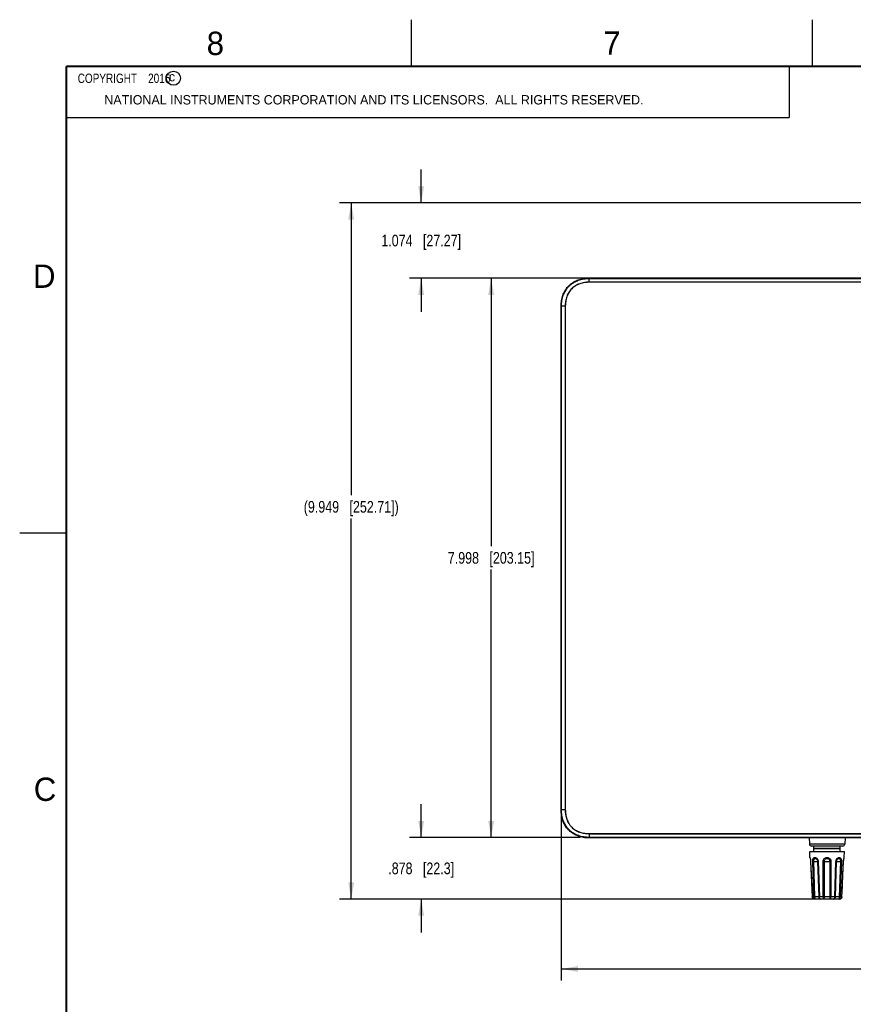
# Model space of a CAD drawing. Header units: inches. Extents: x 0 to 34, y 0 to 22.
# Tile 48 of 136: x 0 to 8.9, y 11.4 to 22. Entities that reach past the tile are written whole.
import ezdxf

# ---------------------------------------------------------------- set-up
doc = ezdxf.new("R2010")
doc.units = ezdxf.units.IN
doc.header["$LTSCALE"] = 1.87
doc.header["$MEASUREMENT"] = 0
doc.layers.get('0').update_dxf_attribs({"linetype": 'CONTINUOUS'})
for name, color, linetype in [('02___PRT_ALL_AXES', 7, 'CONTINUOUS'), ('DETAIL', 7, 'CONTINUOUS'), ('DIMENSIONS', 7, 'CONTINUOUS')]:
    doc.layers.add(name, color=color, linetype=linetype)
doc.styles.get("Standard").update_dxf_attribs({"font": 'txt', "width": 0.8})
doc.styles.add('TEXTSTYLE_2', font='txt')
doc.dimstyles.new('DIMSTYLE_1', dxfattribs={"dimtxt": 0.125, "dimasz": 0.18, "dimexe": 0.125, "dimexo": 0.0625, "dimgap": 0.0625, "dimtad": 0, "dimtih": 1, "dimtoh": 1, "dimdec": 3, "dimlfac": 1.333333, "dimzin": 4, "dimdsep": 46, "dimtxsty": 'STANDARD', "dimblk": '_FILLED', "dimblk1": '_FILLED', "dimblk2": '_FILLED', "dimcen": 0.09, "dimadec": 0, "dimazin": 0, "dimtp": 0.001, "dimtm": 0.001, "dimtfac": 1, "dimtdec": 3, "dimtofl": 0, "dimtmove": 0, "dimatfit": 3, "dimldrblk": '_FILLED', "dimfxl": 1, "dimtolj": 1, "dimtzin": 4, "dimarcsym": 0})

# ---------------------------------------------------------------- blocks, each defined once
blk = doc.blocks.new('_FILLED')
at = {"color": 0, "linetype": 'BYBLOCK'}
blk.add_solid([(0, 0), (-1, 0.174), (-1, -0.174)], dxfattribs=at)
blk = doc.blocks.new('*D0')
at = {"layer": 'DIMENSIONS', "color": 2, "linetype": 'CONTINUOUS'}
for p, q in [((6.042, 19.229), (4.929, 19.229)), ((5.054, 19.229), (5.054, 16.355)), ((5.054, 13.231), (5.054, 16.105)), ((6.008, 13.231), (4.929, 13.231))]:
    blk.add_line(p, q, dxfattribs=at)
at = {"layer": 'DIMENSIONS', "color": 2, "linetype": 'CONTINUOUS', "xscale": 0.18, "yscale": 0.18, "zscale": 0.18}
for p, rotation in [((5.054, 19.229), 90), ((5.054, 13.231), 270)]:
    blk.add_blockref('_FILLED', p, dxfattribs=dict(at, rotation=rotation))
at = {"layer": 'DIMENSIONS', "color": 2, "linetype": 'CONTINUOUS', "insert": (5.054, 16.293), "char_height": 0.125, "width": 1.425, "attachment_point": 2, "line_spacing_factor": 0.9}
blk.add_mtext('7.998{\\Ftxt.shx;\\W1.000000;\\H0.125000; }[203.15]', dxfattribs=at)
blk = doc.blocks.new('*D1')
at = {"layer": 'DIMENSIONS', "color": 2, "linetype": 'CONTINUOUS'}
for p, q in [((4.304, 13.231), (4.304, 13.591)), ((6.008, 13.231), (4.179, 13.231)), ((8.553, 12.573), (4.179, 12.573)), ((4.304, 12.573), (4.304, 12.213))]:
    blk.add_line(p, q, dxfattribs=at)
at = {"layer": 'DIMENSIONS', "color": 2, "linetype": 'CONTINUOUS', "xscale": 0.18, "yscale": 0.18, "zscale": 0.18}
for p, rotation in [((4.304, 13.231), 270), ((4.304, 12.573), 90)]:
    blk.add_blockref('_FILLED', p, dxfattribs=dict(at, rotation=rotation))
at = {"layer": 'DIMENSIONS', "color": 2, "linetype": 'CONTINUOUS', "insert": (4.304, 12.964), "char_height": 0.125, "width": 1.125, "attachment_point": 2, "line_spacing_factor": 0.9}
blk.add_mtext('.878{\\Ftxt.shx;\\W1.000000;\\H0.125000; }[22.3]', dxfattribs=at)
blk = doc.blocks.new('*D2')
at = {"layer": 'DIMENSIONS', "color": 2, "linetype": 'CONTINUOUS'}
for p, q in [((5.804, 13.467), (5.804, 11.698)), ((14.804, 13.467), (14.804, 11.698)), ((5.804, 11.823), (9.529, 11.823)), ((14.804, 11.823), (11.079, 11.823))]:
    blk.add_line(p, q, dxfattribs=at)
at = {"layer": 'DIMENSIONS', "color": 2, "linetype": 'CONTINUOUS', "xscale": 0.18, "yscale": 0.18, "zscale": 0.18, "rotation": 180}
blk.add_blockref('_FILLED', (5.804, 11.823), dxfattribs=at)
at = {"layer": 'DIMENSIONS', "color": 2, "linetype": 'CONTINUOUS', "xscale": 0.18, "yscale": 0.18, "zscale": 0.18}
blk.add_blockref('_FILLED', (14.804, 11.823), dxfattribs=at)
at = {"layer": 'DIMENSIONS', "color": 2, "linetype": 'CONTINUOUS', "insert": (10.304, 11.885), "char_height": 0.125, "width": 1.425, "attachment_point": 2, "line_spacing_factor": 0.9}
blk.add_mtext('12.000{\\Ftxt.shx;\\W1.000000;\\H0.125000; }[304.8]', dxfattribs=at)
blk = doc.blocks.new('*D5')
at = {"layer": 'DIMENSIONS', "color": 2, "linetype": 'CONTINUOUS'}
for p, q in [((4.304, 20.035), (4.304, 20.395)), ((14.067, 20.035), (4.179, 20.035)), ((11.382, 19.229), (4.179, 19.229)), ((4.304, 19.229), (4.304, 18.869))]:
    blk.add_line(p, q, dxfattribs=at)
at = {"layer": 'DIMENSIONS', "color": 2, "linetype": 'CONTINUOUS', "xscale": 0.18, "yscale": 0.18, "zscale": 0.18}
for p, rotation in [((4.304, 20.035), 270), ((4.304, 19.229), 90)]:
    blk.add_blockref('_FILLED', p, dxfattribs=dict(at, rotation=rotation))
at = {"layer": 'DIMENSIONS', "color": 2, "linetype": 'CONTINUOUS', "insert": (4.304, 19.695), "char_height": 0.125, "width": 1.325, "attachment_point": 2, "line_spacing_factor": 0.9}
blk.add_mtext('1.074{\\Ftxt.shx;\\W1.000000;\\H0.125000; }[27.27]', dxfattribs=at)
blk = doc.blocks.new('*D6')
at = {"layer": 'DIMENSIONS', "color": 2, "linetype": 'CONTINUOUS'}
for p, q in [((14.067, 20.035), (3.429, 20.035)), ((3.554, 20.035), (3.554, 16.903)), ((3.554, 12.573), (3.554, 16.653)), ((8.553, 12.573), (3.429, 12.573))]:
    blk.add_line(p, q, dxfattribs=at)
at = {"layer": 'DIMENSIONS', "color": 2, "linetype": 'CONTINUOUS', "xscale": 0.18, "yscale": 0.18, "zscale": 0.18}
for p, rotation in [((3.554, 20.035), 90), ((3.554, 12.573), 270)]:
    blk.add_blockref('_FILLED', p, dxfattribs=dict(at, rotation=rotation))
at = {"layer": 'DIMENSIONS', "color": 2, "linetype": 'CONTINUOUS', "insert": (3.554, 16.84), "char_height": 0.125, "width": 1.625, "attachment_point": 2, "line_spacing_factor": 0.9}
blk.add_mtext('(9.949{\\Ftxt.shx;\\W1.000000;\\H0.125000; }[252.71])', dxfattribs=at)

msp = doc.modelspace()

# ---------------------------------------------------------------- linework, layer by layer
at = {"color": 2, "linetype": 'CONTINUOUS'}
for p, q in [((4.20002, 21.5), (4.20002, 22)), ((8.50002, 21.5), (8.50002, 22)), ((0.50003, 21.5), (8.25003, 21.5)), ((0.50003, 21.5), (0.50003, 20.95313)), ((8.25003, 21.5), (8.25003, 20.95313)), ((0.50003, 20.95313), (8.25003, 20.95313)), ((0.00002, 16.5), (0.50002, 16.5))]:
    msp.add_line(p, q, dxfattribs=at)
at = {"color": 7, "linetype": 'CONTINUOUS'}
for p, q in [((6.10417, 19.22564), (6.10417, 19.22938)), ((6.10417, 19.22938), (9.16357, 19.22938)), ((6.10417, 19.22564), (14.50417, 19.22564)), ((6.10417, 19.22564), (6.10417, 19.22519)), ((6.10417, 19.18563), (6.10417, 19.22519)), ((6.10417, 19.22519), (14.50417, 19.22519)), ((14.50417, 19.18563), (6.10417, 19.18563)), ((6.10417, 19.18458), (6.10417, 19.18563)), ((14.50417, 19.18458), (6.10417, 19.18458)), ((5.80424, 13.52945), (5.80424, 18.92945)), ((5.80798, 18.92944), (5.80424, 18.92945)), ((5.80798, 18.92945), (5.80843, 18.92945)), ((5.80798, 13.52945), (5.80798, 18.92944)), ((5.80843, 13.52945), (5.80843, 18.92945)), ((5.84799, 18.92945), (5.80843, 18.92945)), ((5.84799, 18.92945), (5.84799, 13.52945)), ((5.84904, 18.92945), (5.84799, 18.92945)), ((5.84904, 18.92945), (5.84904, 13.52945)), ((5.80798, 13.52945), (5.80424, 13.52945)), ((5.80798, 13.52945), (5.80843, 13.52945)), ((5.84799, 13.52945), (5.80843, 13.52945)), ((5.84904, 13.52945), (5.84799, 13.52945)), ((6.0683, 13.2311), (6.06831, 13.23119)), ((6.07004, 13.231), (6.07037, 13.2313)), ((6.07549, 13.23146), (6.07777, 13.23142)), ((6.07777, 13.23142), (6.0824, 13.23133)), ((6.078, 13.23142), (6.08217, 13.23134)), ((6.08217, 13.23134), (6.09491, 13.23122)), ((6.0824, 13.23133), (6.08636, 13.23127)), ((6.10417, 13.27431), (14.50417, 13.27431)), ((6.10417, 13.27431), (6.10417, 13.27326)), ((6.10417, 13.27326), (6.10417, 13.2337)), ((6.10417, 13.27326), (14.50417, 13.27326)), ((14.50417, 13.2337), (6.10417, 13.2337)), ((6.10417, 13.23325), (6.10417, 13.2337)), ((6.10417, 13.23131), (6.10418, 13.23325)), ((6.10417, 13.23131), (6.10457, 13.23132)), ((6.10417, 13.23131), (6.10425, 13.23131)), ((14.50417, 13.23325), (6.10418, 13.23325)), ((6.20917, 13.23218), (14.39917, 13.23218)), ((8.46232, 13.23218), (8.46506, 13.1623)), ((8.84753, 13.23218), (8.84479, 13.1623)), ((8.84479, 13.1623), (8.46506, 13.1623)), ((8.82119, 13.13961), (8.48866, 13.13961)), ((8.47179, 13.01848), (8.47316, 13.01312)), ((8.47222, 13.01553), (8.47246, 13.01457)), ((8.47319, 13.01155), (8.47424, 13.0068)), ((8.47424, 13.0068), (8.47552, 13.00009)), ((8.47435, 13.00627), (8.47495, 13.00307)), ((8.47552, 13.00009), (8.47677, 12.99194)), ((8.47678, 12.99179), (8.47681, 12.99161)), ((8.47681, 12.99161), (8.47777, 12.98272)), ((8.83207, 12.98272), (8.83303, 12.99161)), ((8.83303, 12.99161), (8.83424, 12.9996)), ((8.83355, 12.99503), (8.83429, 12.99988)), ((8.83424, 12.9996), (8.8355, 13.00627)), ((8.8349, 13.00307), (8.83561, 13.0068)), ((8.8355, 13.00627), (8.8366, 13.01131)), ((8.83561, 13.0068), (8.83666, 13.01155)), ((8.83654, 13.01253), (8.83806, 13.01848)), ((8.8366, 13.01131), (8.83738, 13.01457)), ((8.83738, 13.01457), (8.83762, 13.01553)), ((8.47866, 12.97534), (8.47826, 12.97532)), ((8.47826, 12.97532), (8.48455, 12.84314)), ((8.47866, 12.97534), (8.49684, 12.5952)), ((8.50079, 12.97534), (8.51159, 12.97548)), ((8.51377, 12.5952), (8.50079, 12.97534)), ((8.5246, 12.59543), (8.51159, 12.97548)), ((8.55287, 12.97548), (8.56531, 12.59543)), ((8.55978, 12.97534), (8.55287, 12.97548)), ((8.55978, 12.97534), (8.57251, 12.5952)), ((8.61322, 12.97534), (8.62573, 12.97548)), ((8.61339, 12.5952), (8.61322, 12.97534)), ((8.62613, 12.59543), (8.62573, 12.97548)), ((8.68411, 12.97548), (8.68371, 12.59543)), ((8.69663, 12.97534), (8.68411, 12.97548)), ((8.69663, 12.97534), (8.69645, 12.5952)), ((8.73734, 12.5952), (8.75007, 12.97534)), ((8.74453, 12.59543), (8.75697, 12.97548)), ((8.75007, 12.97534), (8.75697, 12.97548)), ((8.79825, 12.97548), (8.78525, 12.59543)), ((8.80905, 12.97534), (8.79607, 12.5952)), ((8.80905, 12.97534), (8.79825, 12.97548)), ((8.81301, 12.5952), (8.83119, 12.97534)), ((8.8253, 12.84314), (8.83158, 12.97532)), ((8.83119, 12.97534), (8.83158, 12.97532)), ((8.83158, 12.97532), (8.83207, 12.98272)), ((8.48455, 12.84314), (8.49064, 12.71503)), ((8.8192, 12.71503), (8.8253, 12.84314)), ((8.49064, 12.71503), (8.49636, 12.59513)), ((8.81349, 12.59527), (8.8192, 12.71503)), ((8.49683, 12.59529), (8.49635, 12.59527)), ((8.49684, 12.5952), (8.49636, 12.59514)), ((8.49636, 12.59514), (8.49693, 12.59108)), ((8.51377, 12.5952), (8.49684, 12.5952)), ((8.49693, 12.59108), (8.49931, 12.58498)), ((8.49931, 12.58498), (8.50312, 12.58003)), ((8.50312, 12.58003), (8.5034, 12.57967)), ((8.5034, 12.57967), (8.50891, 12.57564)), ((8.50891, 12.57564), (8.51237, 12.57437)), ((8.51237, 12.57437), (8.5155, 12.57323)), ((8.5246, 12.59543), (8.51377, 12.59529)), ((8.5246, 12.5952), (8.51377, 12.5952)), ((8.5155, 12.57323), (8.52069, 12.57268)), ((8.78907, 12.57268), (8.52069, 12.57268)), ((8.5246, 12.5952), (8.5246, 12.59543)), ((8.5725, 12.59529), (8.56531, 12.59543)), ((8.57251, 12.5952), (8.56532, 12.5952)), ((8.61339, 12.5952), (8.57251, 12.5952)), ((8.62613, 12.59543), (8.61339, 12.59529)), ((8.62613, 12.5952), (8.61339, 12.5952)), ((8.68371, 12.59543), (8.69645, 12.59529)), ((8.68371, 12.5952), (8.69645, 12.59524)), ((8.73734, 12.5952), (8.69645, 12.5952)), ((8.74453, 12.59543), (8.73734, 12.59529)), ((8.74453, 12.5952), (8.73734, 12.5952)), ((8.78525, 12.59543), (8.78524, 12.5952)), ((8.78525, 12.59543), (8.79608, 12.59529)), ((8.78908, 12.57268), (8.79434, 12.57323)), ((8.78908, 12.57268), (8.79416, 12.57319)), ((8.79434, 12.57323), (8.80093, 12.57564)), ((8.81301, 12.5952), (8.79607, 12.5952)), ((8.80093, 12.57564), (8.80645, 12.57967)), ((8.80637, 12.57962), (8.81044, 12.58482)), ((8.80645, 12.57967), (8.81054, 12.58498)), ((8.81044, 12.58482), (8.81169, 12.58795)), ((8.81349, 12.59527), (8.81301, 12.59529)), ((8.81349, 12.59514), (8.81301, 12.5952))]:
    msp.add_line(p, q, dxfattribs=at)
at = {"color": 7, "linetype": 'CONTINUOUS', "const_width": 0.02}
for points in [[(0.50002, 21.5), (0.50002, 0.5)], [(33.50002, 21.5), (0.50002, 21.5)]]:
    msp.add_lwpolyline(points, dxfattribs=at)
at = {"color": 7, "linetype": 'CONTINUOUS'}
for points in [[(6.07216, 13.23145), (6.07257, 13.23146), (6.07312, 13.23147), (6.07378, 13.23147), (6.07456, 13.23147), (6.07549, 13.23146)], [(6.08636, 13.23127), (6.08862, 13.23124), (6.09108, 13.23122), (6.09374, 13.23122), (6.09661, 13.23122), (6.09969, 13.23124), (6.10299, 13.23129), (6.10425, 13.23131)], [(8.47179, 13.01848), (8.47183, 13.01783), (8.47222, 13.01553)], [(8.47246, 13.01457), (8.47324, 13.01131), (8.47366, 13.00939)], [(8.47555, 12.99988), (8.4756, 12.9996), (8.47629, 12.99503)], [(8.47677, 12.99194), (8.47776, 12.98281), (8.47826, 12.97532)], [(8.83762, 13.01553), (8.83801, 13.01783), (8.83806, 13.01848)], [(8.79416, 12.57319), (8.80077, 12.57555), (8.80084, 12.5756)], [(8.81054, 12.58498), (8.81292, 12.59108), (8.81349, 12.59514)]]:
    msp.add_lwpolyline(points, dxfattribs=at)
at = {"color": 2, "linetype": 'CONTINUOUS'}
msp.add_circle((1.64841, 21.37268), 0.0754, dxfattribs=at)
at = {"color": 7, "linetype": 'CONTINUOUS'}
for centre, radius, start, end in [((6.10417, 18.82345), 0.406, 89.999017, 90.649555), ((6.2041, 18.9295), 0.39993, 178.230821, 180.007077), ((6.20418, 18.92949), 0.40001, 178.245806, 180.006961), ((6.18942, 18.92982), 0.38524, 175.543278, 179.665301), ((6.19162, 18.92984), 0.38744, 177.489727, 178.240159), ((6.18009, 18.93038), 0.3759, 175.535289, 177.495495), ((6.20944, 13.52944), 0.40526, 179.999688, 180.380699), ((6.18847, 13.52908), 0.38429, 180.374286, 184.547513), ((6.10122, 13.58394), 0.35437, 260.27423, 264.669645), ((6.10091, 13.58187), 0.35228, 260.352833, 264.042135), ((6.10212, 13.59182), 0.3623, 262.322756, 264.644654), ((6.069, 13.23857), 0.0075, 264.634013, 270.436156), ((6.07037, 13.23476), 0.00377, 264.944228, 280.740574), ((6.07069, 13.23506), 0.00378, 265.047088, 284.253478), ((6.07037, 13.23474), 0.00376, 280.821886, 298.556458), ((6.0943, 13.74118), 0.50996, 270.069337, 271.109704), ((8.48866, 13.16323), 0.02362, 182.245743, 270), ((8.82119, 13.16323), 0.02362, 270, 357.754257), ((8.5948, 12.59652), 0.0295, 182.113895, 182.555588), ((8.59586, 12.59592), 0.03027, 358.641305, 359.071528), ((8.7137, 12.5959), 0.02999, 180.894268, 181.327222), ((8.72133, 12.59627), 0.02322, 357.356414, 357.917655)]:
    msp.add_arc(centre, radius, start, end, dxfattribs=at)
for points, knots in [([(5.80424, 18.92945), (5.80424, 18.93939), (5.80496, 18.95929), (5.80847, 18.98895), (5.81452, 19.0182), (5.82327, 19.04677), (5.83479, 19.07434), (5.84917, 19.10056), (5.8664, 19.12499), (5.88632, 19.1473), (5.90863, 19.16722), (5.93306, 19.18445), (5.95928, 19.19882), (5.98685, 19.21035), (6.01542, 19.2191), (6.04467, 19.22515), (6.07433, 19.22866), (6.09423, 19.22938), (6.10417, 19.22938)], [0, 0, 0, 0, 0.06249403, 0.12498742, 0.18748185, 0.24997717, 0.31247617, 0.37498054, 0.43749047, 0.50000271, 0.562516, 0.62502368, 0.68752649, 0.7500246, 0.81251934, 0.87501323, 0.93750624, 1, 1, 1, 1]), ([(5.80436, 18.94184), (5.80499, 18.96202), (5.80971, 19.00311), (5.8259, 19.05772), (5.85172, 19.1069), (5.8854, 19.14822), (5.92672, 19.1819), (5.9759, 19.20772), (6.03256, 19.22452), (6.07637, 19.22916), (6.09956, 19.22942)], [0, 0, 0, 0, 0.10709564, 0.23578976, 0.36448388, 0.493178, 0.62187212, 0.75056624, 0.87926036, 1, 1, 1, 1]), ([(5.80798, 18.92944), (5.80798, 18.93926), (5.80869, 18.95893), (5.81328, 18.99797), (5.82296, 19.03631), (5.83811, 19.07261), (5.8523, 19.09851), (5.86931, 19.12265), (5.88898, 19.14466), (5.91101, 19.16433), (5.93514, 19.18134), (5.96103, 19.19552), (5.98827, 19.20688), (6.01649, 19.21551), (6.04539, 19.22147), (6.07469, 19.22493), (6.09435, 19.22564), (6.10417, 19.22564)], [0, 0, 0, 0, 0.0625198, 0.12505125, 0.24996382, 0.3124793, 0.37498801, 0.4374901, 0.49998567, 0.56247637, 0.62496545, 0.68745774, 0.74995609, 0.81246009, 0.87496944, 0.93748439, 1, 1, 1, 1]), ([(5.80842, 18.92945), (5.80842, 18.93926), (5.80914, 18.95889), (5.81372, 18.99787), (5.82577, 19.04567), (5.84703, 19.09026), (5.86966, 19.12236), (5.8893, 19.14435), (5.91129, 19.16398), (5.93539, 19.18097), (5.96124, 19.19512), (5.98844, 19.20647), (6.01662, 19.21508), (6.04548, 19.22103), (6.07474, 19.22448), (6.09436, 19.2252), (6.10417, 19.2252)], [0, 0, 0, 0, 0.06253073, 0.12507306, 0.25000762, 0.3748789, 0.43739187, 0.49989833, 0.56239994, 0.62489992, 0.6874031, 0.74991236, 0.81242735, 0.87494749, 0.93747353, 1, 1, 1, 1]), ([(6.10417, 19.18563), (6.08716, 19.18565), (6.06155, 19.18381), (6.02814, 19.1771), (6.00361, 19.16981), (5.97992, 19.16012), (5.96114, 19.14999), (5.94689, 19.14065), (5.93322, 19.13048), (5.91728, 19.11629), (5.90026, 19.09717), (5.88562, 19.07618), (5.87348, 19.05365), (5.86058, 19.02211), (5.85042, 18.98054), (5.84796, 18.94646), (5.84799, 18.92945)], [0, 0, 0, 0, 0.12495375, 0.18748703, 0.25002464, 0.31255734, 0.37509074, 0.40636848, 0.437643, 0.50016471, 0.56267457, 0.62517792, 0.68767677, 0.75017737, 0.8750637, 1, 1, 1, 1]), ([(6.10417, 19.18458), (6.08722, 19.1846), (6.06172, 19.18277), (6.02844, 19.17609), (6.00401, 19.16883), (5.98042, 19.15919), (5.96172, 19.1491), (5.94752, 19.1398), (5.9339, 19.12968), (5.91803, 19.11554), (5.90108, 19.0965), (5.88649, 19.0756), (5.87441, 19.05316), (5.86157, 19.02173), (5.85146, 18.98034), (5.84902, 18.94639), (5.84904, 18.92945)], [0, 0, 0, 0, 0.12495365, 0.18748715, 0.25002472, 0.31255732, 0.3750908, 0.40636851, 0.43764298, 0.50016467, 0.56267445, 0.62517773, 0.68767655, 0.75017714, 0.87506366, 1, 1, 1, 1]), ([(6.05372, 13.23277), (6.03701, 13.23502), (6.00149, 13.2426), (5.95371, 13.26148), (5.91011, 13.28913), (5.87378, 13.32341), (5.84447, 13.36408), (5.82232, 13.41126), (5.80808, 13.46475), (5.80432, 13.50533), (5.80418, 13.52675)], [0, 0, 0, 0, 0.10055452, 0.22978766, 0.3590208, 0.48825394, 0.61748708, 0.74672022, 0.87595336, 1, 1, 1, 1]), ([(6.04188, 13.23457), (6.0296, 13.23667), (5.99827, 13.24387), (5.95371, 13.26148), (5.91011, 13.28913), (5.87378, 13.32341), (5.84447, 13.36408), (5.82232, 13.41126), (5.80809, 13.4647), (5.80433, 13.50522), (5.80418, 13.52658)], [0, 0, 0, 0, 0.07832371, 0.21080086, 0.34327802, 0.47575518, 0.60823233, 0.74070949, 0.87318665, 1, 1, 1, 1]), ([(6.07004, 13.231), (6.05166, 13.23263), (6.0242, 13.2372), (5.98883, 13.24791), (5.96312, 13.25834), (5.93854, 13.27121), (5.91541, 13.28655), (5.89405, 13.30428), (5.87466, 13.32414), (5.85748, 13.34594), (5.8427, 13.36944), (5.83041, 13.39432), (5.81726, 13.42886), (5.80887, 13.46502), (5.80486, 13.50174), (5.80424, 13.52021), (5.80424, 13.52945)], [0, 0, 0, 0, 0.12490832, 0.18741605, 0.24992776, 0.3124447, 0.374968, 0.43749502, 0.50002412, 0.56254898, 0.62506915, 0.68758368, 0.75009352, 0.87499202, 0.93749586, 1, 1, 1, 1]), ([(6.10418, 13.23325), (6.09435, 13.23325), (6.07469, 13.23397), (6.03565, 13.23855), (5.9973, 13.24823), (5.96101, 13.26339), (5.93511, 13.27757), (5.91097, 13.29459), (5.88895, 13.31426), (5.86929, 13.33628), (5.85228, 13.36041), (5.8381, 13.3863), (5.82674, 13.41354), (5.81811, 13.44176), (5.81214, 13.47066), (5.80869, 13.49996), (5.80798, 13.51962), (5.80798, 13.52945)], [0, 0, 0, 0, 0.0625198, 0.12505125, 0.24996382, 0.3124793, 0.37498801, 0.4374901, 0.49998567, 0.56247637, 0.62496545, 0.68745774, 0.74995609, 0.81246009, 0.87496944, 0.93748439, 1, 1, 1, 1]), ([(6.10417, 13.23369), (6.09436, 13.2337), (6.07473, 13.23441), (6.03574, 13.239), (5.98795, 13.25104), (5.94336, 13.2723), (5.91126, 13.29494), (5.88927, 13.31458), (5.86963, 13.33657), (5.85265, 13.36066), (5.8385, 13.38652), (5.82715, 13.41372), (5.81854, 13.4419), (5.81259, 13.47075), (5.80914, 13.50001), (5.80842, 13.51964), (5.80842, 13.52945)], [0, 0, 0, 0, 0.06253073, 0.12507306, 0.25000762, 0.3748789, 0.43739187, 0.49989833, 0.56239994, 0.62489992, 0.6874031, 0.74991236, 0.81242735, 0.87494749, 0.93747353, 1, 1, 1, 1]), ([(5.84799, 13.52945), (5.84796, 13.51243), (5.84981, 13.48682), (5.85652, 13.45341), (5.86381, 13.42888), (5.8735, 13.4052), (5.88363, 13.38642), (5.89297, 13.37216), (5.90314, 13.35849), (5.91733, 13.34256), (5.93645, 13.32554), (5.95744, 13.31089), (5.97996, 13.29876), (6.01151, 13.28586), (6.05307, 13.27569), (6.08716, 13.27324), (6.10417, 13.27326)], [0, 0, 0, 0, 0.12495375, 0.18748703, 0.25002464, 0.31255734, 0.37509074, 0.40636848, 0.437643, 0.50016471, 0.56267457, 0.62517792, 0.68767677, 0.75017737, 0.8750637, 1, 1, 1, 1]), ([(5.84904, 13.52945), (5.84902, 13.5125), (5.85085, 13.487), (5.85753, 13.45372), (5.86479, 13.42929), (5.87443, 13.40569), (5.88451, 13.38699), (5.89382, 13.37279), (5.90394, 13.35917), (5.91808, 13.3433), (5.93712, 13.32635), (5.95802, 13.31177), (5.98046, 13.29969), (6.01188, 13.28685), (6.05328, 13.27673), (6.08723, 13.27429), (6.10417, 13.27431)], [0, 0, 0, 0, 0.12495365, 0.18748715, 0.25002472, 0.31255732, 0.3750908, 0.40636851, 0.43764298, 0.50016467, 0.56267445, 0.62517773, 0.68767655, 0.75017714, 0.87506366, 1, 1, 1, 1]), ([(6.04136, 13.23466), (6.02927, 13.23674), (6.0039, 13.2426), (5.98114, 13.25082), (5.96936, 13.25596)], [0, 0, 0, 0, 0.45206983, 1, 1, 1, 1]), ([(6.07037, 13.2313), (6.07039, 13.23132), (6.07046, 13.23135), (6.07066, 13.2314), (6.07106, 13.23144), (6.0717, 13.23147), (6.07255, 13.23149), (6.07362, 13.23149), (6.0749, 13.23148), (6.07638, 13.23145), (6.07744, 13.23143), (6.078, 13.23142)], [0, 0, 0, 0, 0.01092683, 0.02826715, 0.08372973, 0.16728022, 0.27868251, 0.41791642, 0.58483884, 0.77912132, 1, 1, 1, 1]), ([(6.10457, 13.23132), (6.11172, 13.23147), (6.12733, 13.23172), (6.1622, 13.23208), (6.18992, 13.23218), (6.20917, 13.23218)], [0, 0, 0, 0, 0.2049994, 0.44791352, 1, 1, 1, 1]), ([(8.47316, 13.01312), (8.47372, 13.01083), (8.47652, 12.9984), (8.47817, 12.9857), (8.47866, 12.97534)], [0, 0, 0, 0, 0.18511493, 1, 1, 1, 1]), ([(8.50079, 12.97534), (8.50061, 12.98079), (8.50107, 12.98887), (8.50353, 12.99898), (8.50692, 13.00737), (8.51234, 13.01434), (8.51962, 13.01792), (8.52771, 13.01909), (8.5387, 13.01561), (8.54966, 13.00579), (8.55748, 12.9918), (8.55959, 12.98088), (8.55978, 12.97534)], [0, 0, 0, 0, 0.14250092, 0.20897716, 0.27063475, 0.37869944, 0.4286864, 0.47904466, 0.58864689, 0.71562222, 0.85516066, 1, 1, 1, 1]), ([(8.51159, 12.97548), (8.51146, 12.9795), (8.51183, 12.9872), (8.51415, 12.99635), (8.51751, 13.00232), (8.52064, 13.0057), (8.52448, 13.00788), (8.53044, 13.00887), (8.53669, 13.00658), (8.54194, 13.00237), (8.5469, 12.99658), (8.55135, 12.98757), (8.55274, 12.97955), (8.55287, 12.97548)], [0, 0, 0, 0, 0.14147023, 0.27053867, 0.32817157, 0.38111129, 0.43098531, 0.4807307, 0.5895774, 0.6515735, 0.71751589, 0.85659534, 1, 1, 1, 1]), ([(8.61322, 12.97534), (8.61321, 12.98088), (8.61525, 12.99204), (8.62428, 13.00641), (8.63819, 13.01618), (8.64938, 13.01848), (8.65492, 13.01848)], [0, 0, 0, 0, 0.25075701, 0.49988713, 0.74915097, 1, 1, 1, 1]), ([(8.62573, 12.97548), (8.62573, 12.97954), (8.62703, 12.98771), (8.63298, 12.99858), (8.64268, 13.00641), (8.65087, 13.00835), (8.65492, 13.00835)], [0, 0, 0, 0, 0.25105593, 0.50050615, 0.74962549, 1, 1, 1, 1]), ([(8.65492, 13.01848), (8.66047, 13.01848), (8.67165, 13.01618), (8.68557, 13.00641), (8.69459, 12.99204), (8.69663, 12.98088), (8.69663, 12.97534)], [0, 0, 0, 0, 0.25085889, 0.50016278, 0.74927602, 1, 1, 1, 1]), ([(8.65492, 13.00835), (8.65897, 13.00835), (8.66717, 13.00641), (8.67686, 12.99858), (8.68282, 12.98771), (8.68412, 12.97954), (8.68411, 12.97548)], [0, 0, 0, 0, 0.25038425, 0.49954258, 0.74897333, 1, 1, 1, 1]), ([(8.75007, 12.97534), (8.75025, 12.98088), (8.75237, 12.9918), (8.76019, 13.00579), (8.77115, 13.01561), (8.78213, 13.01909), (8.79022, 13.01792), (8.79751, 13.01434), (8.80292, 13.00737), (8.80631, 12.99898), (8.80877, 12.98887), (8.80924, 12.98079), (8.80905, 12.97534)], [0, 0, 0, 0, 0.14486149, 0.28437564, 0.4113442, 0.52094893, 0.5713073, 0.6212928, 0.72936303, 0.79102988, 0.85752077, 1, 1, 1, 1]), ([(8.75697, 12.97548), (8.7571, 12.97955), (8.7585, 12.98757), (8.76294, 12.99658), (8.76791, 13.00237), (8.77315, 13.00658), (8.77941, 13.00887), (8.78537, 13.00788), (8.7892, 13.0057), (8.79234, 13.00232), (8.79569, 12.99635), (8.79802, 12.9872), (8.79839, 12.9795), (8.79825, 12.97548)], [0, 0, 0, 0, 0.14342477, 0.28248152, 0.34841703, 0.41041208, 0.51926188, 0.56900738, 0.61887956, 0.67182004, 0.72945878, 0.85854959, 1, 1, 1, 1]), ([(8.83119, 12.97534), (8.83136, 12.97902), (8.83232, 12.99153), (8.83447, 13.00392), (8.83654, 13.01253)], [0, 0, 0, 0, 0.29415812, 1, 1, 1, 1]), ([(8.51159, 12.97548), (8.5166, 12.97563), (8.52386, 12.9758), (8.53311, 12.97593), (8.53906, 12.97596), (8.54409, 12.97593), (8.54806, 12.97586), (8.55087, 12.97572), (8.55236, 12.97561), (8.55287, 12.97548)], [0, 0, 0, 0, 0.36371913, 0.52727279, 0.67249832, 0.79537431, 0.89252906, 0.9613251, 1, 1, 1, 1]), ([(8.75697, 12.97548), (8.75749, 12.97561), (8.75897, 12.97572), (8.76178, 12.97586), (8.76576, 12.97593), (8.77079, 12.97596), (8.77673, 12.97593), (8.78599, 12.9758), (8.79325, 12.97563), (8.79825, 12.97548)], [0, 0, 0, 0, 0.0386749, 0.10747094, 0.20462569, 0.32750168, 0.47272721, 0.63628087, 1, 1, 1, 1]), ([(8.52069, 12.57268), (8.5177, 12.57269), (8.51166, 12.57384), (8.50389, 12.57876), (8.49846, 12.5862), (8.49698, 12.5922), (8.49684, 12.5952)], [0, 0, 0, 0, 0.24941531, 0.49931527, 0.74957976, 1, 1, 1, 1]), ([(8.51377, 12.5952), (8.51388, 12.59223), (8.5149, 12.58648), (8.51885, 12.57905), (8.52482, 12.57391), (8.52977, 12.57268), (8.53213, 12.57268)], [0, 0, 0, 0, 0.27953458, 0.54061485, 0.77773148, 1, 1, 1, 1]), ([(8.56531, 12.59543), (8.56477, 12.59537), (8.56329, 12.59531), (8.56048, 12.59524), (8.55654, 12.59521), (8.54938, 12.59519), (8.53861, 12.59525), (8.52952, 12.59536), (8.5246, 12.59543)], [0, 0, 0, 0, 0.03985365, 0.1094338, 0.20693056, 0.32974834, 0.63756219, 1, 1, 1, 1]), ([(8.53213, 12.57268), (8.53158, 12.57268), (8.53038, 12.57302), (8.52889, 12.57442), (8.52763, 12.57652), (8.52658, 12.57931), (8.52574, 12.58269), (8.52489, 12.58803), (8.52464, 12.59228), (8.5246, 12.5952)], [0, 0, 0, 0, 0.06519974, 0.14157498, 0.2375427, 0.35563838, 0.49482698, 0.65189854, 1, 1, 1, 1]), ([(8.56532, 12.5952), (8.56545, 12.59221), (8.56686, 12.58625), (8.572, 12.57881), (8.57938, 12.57385), (8.58516, 12.57268), (8.58799, 12.57268)], [0, 0, 0, 0, 0.25654061, 0.50996969, 0.75791317, 1, 1, 1, 1]), ([(8.58799, 12.57268), (8.58604, 12.57268), (8.58177, 12.5741), (8.57686, 12.57926), (8.5735, 12.58658), (8.5726, 12.59224), (8.57251, 12.5952)], [0, 0, 0, 0, 0.19694975, 0.42883404, 0.70108821, 1, 1, 1, 1]), ([(8.61339, 12.5952), (8.6134, 12.59228), (8.61347, 12.58693), (8.61373, 12.58064), (8.6141, 12.57663), (8.61446, 12.57456), (8.61475, 12.57333), (8.61521, 12.57268), (8.61542, 12.57268)], [0, 0, 0, 0, 0.38312344, 0.70235707, 0.82371257, 0.91423437, 0.97201681, 1, 1, 1, 1]), ([(8.61542, 12.57268), (8.61678, 12.57268), (8.61898, 12.57392), (8.6211, 12.57647), (8.6234, 12.58043), (8.62542, 12.58676), (8.62606, 12.59226), (8.62613, 12.5952)], [0, 0, 0, 0, 0.15383184, 0.25616606, 0.37729932, 0.66804359, 1, 1, 1, 1]), ([(8.68371, 12.59543), (8.67412, 12.59526), (8.65492, 12.59514), (8.63573, 12.59526), (8.62613, 12.59543)], [0, 0, 0, 0, 0.49998927, 1, 1, 1, 1]), ([(8.68371, 12.5952), (8.68378, 12.59227), (8.68442, 12.58676), (8.68645, 12.58043), (8.68875, 12.57647), (8.69087, 12.57392), (8.69306, 12.57268), (8.69442, 12.57268)], [0, 0, 0, 0, 0.33194982, 0.62268276, 0.74383995, 0.8461831, 1, 1, 1, 1]), ([(8.69442, 12.57268), (8.69463, 12.57268), (8.6951, 12.57333), (8.69539, 12.57456), (8.69574, 12.57663), (8.69611, 12.58064), (8.69638, 12.58693), (8.69645, 12.59228), (8.69645, 12.5952)], [0, 0, 0, 0, 0.02798512, 0.08575729, 0.1762878, 0.29767054, 0.61688698, 1, 1, 1, 1]), ([(8.72186, 12.57268), (8.72468, 12.57268), (8.73046, 12.57385), (8.73784, 12.57881), (8.74299, 12.58625), (8.74439, 12.59221), (8.74453, 12.5952)], [0, 0, 0, 0, 0.24208727, 0.49002982, 0.74345942, 1, 1, 1, 1]), ([(8.73734, 12.5952), (8.73724, 12.59224), (8.73635, 12.58658), (8.73298, 12.57926), (8.72808, 12.5741), (8.72381, 12.57268), (8.72186, 12.57268)], [0, 0, 0, 0, 0.29891146, 0.57116718, 0.8030511, 1, 1, 1, 1]), ([(8.78525, 12.59543), (8.78033, 12.59536), (8.77123, 12.59525), (8.76047, 12.59519), (8.7533, 12.59521), (8.74937, 12.59524), (8.74656, 12.59531), (8.74507, 12.59537), (8.74453, 12.59543)], [0, 0, 0, 0, 0.36241179, 0.6702303, 0.79305172, 0.89055336, 0.9601397, 1, 1, 1, 1]), ([(8.77772, 12.57268), (8.78008, 12.57268), (8.78503, 12.57391), (8.791, 12.57905), (8.79494, 12.58648), (8.79597, 12.59223), (8.79607, 12.5952)], [0, 0, 0, 0, 0.2222483, 0.45940626, 0.7204715, 1, 1, 1, 1]), ([(8.78524, 12.5952), (8.78521, 12.59228), (8.78496, 12.58803), (8.7841, 12.58269), (8.78326, 12.57931), (8.78221, 12.57652), (8.78095, 12.57442), (8.77947, 12.57302), (8.77826, 12.57268), (8.77772, 12.57268)], [0, 0, 0, 0, 0.3480943, 0.50514625, 0.64434368, 0.76246001, 0.85843692, 0.9348168, 1, 1, 1, 1]), ([(8.78524, 12.5952), (8.78633, 12.59518), (8.78994, 12.59512), (8.79355, 12.59509), (8.79607, 12.59524)], [0, 0, 0, 0, 0.30062462, 1, 1, 1, 1]), ([(8.81301, 12.5952), (8.81286, 12.5922), (8.81138, 12.58618), (8.80593, 12.57873), (8.79813, 12.57382), (8.79208, 12.57268), (8.78908, 12.57268)], [0, 0, 0, 0, 0.25042204, 0.50069006, 0.75058992, 1, 1, 1, 1])]:
    msp.add_open_spline(points, degree=3, knots=knots, dxfattribs=at)
msp.add_open_spline([(8.62573, 12.97548), (8.63546, 12.97584), (8.65492, 12.97607), (8.67439, 12.97584), (8.68411, 12.97548)], degree=3, dxfattribs=at)
at = {"layer": '02___PRT_ALL_AXES', "color": 7, "linetype": 'CONTINUOUS'}
for p, q in [((8.51467, 13.11716), (8.51467, 13.13961)), ((8.51467, 13.11716), (8.79518, 13.11716)), ((8.51467, 13.1148), (8.79518, 13.1148)), ((8.51467, 13.08055), (8.51467, 13.1148)), ((8.51555, 13.11628), (8.79429, 13.11628)), ((8.51555, 13.11569), (8.79429, 13.11569)), ((8.79518, 13.11716), (8.79518, 13.13961)), ((8.79518, 13.08055), (8.79518, 13.1148)), ((8.4689, 13.08055), (8.84095, 13.08055)), ((8.47179, 13.01848), (8.4689, 13.08055)), ((8.83806, 13.01848), (8.84095, 13.08055))]:
    msp.add_line(p, q, dxfattribs=at)
for centre, start, end in [((8.51555, 13.11716), 180, 270), ((8.51555, 13.1148), 90, 180), ((8.79429, 13.11716), 270, 360), ((8.79429, 13.1148), 0, 90)]:
    msp.add_arc(centre, 0.000886, start, end, dxfattribs=at)

# ---------------------------------------------------------------- texts
at = {"color": 2, "linetype": 'CONTINUOUS', "attachment_point": 1, "line_spacing_factor": 0.9, "style": 'TEXTSTYLE_2'}
for s, insert, char_height, width in [('8', (2.00464, 21.87133), 0.25, 0.25), ('7', (6.25565, 21.87429), 0.25, 0.25), ('c', (1.59898, 21.43883), 0.1, 0.1), ('NATIONAL INSTRUMENTS CORPORATION AND ITS LICENSORS.  ALL RIGHTS RESERVED.', (0.90712, 21.19112), 0.1, 7.3), ('D', (0.14243, 19.375), 0.25, 0.25), ('C', (0.15083, 13.87462), 0.25, 0.25)]:
    msp.add_mtext(s, dxfattribs=dict(at, insert=insert, char_height=char_height, width=width))
at = {"layer": 'DETAIL', "color": 2, "linetype": 'CONTINUOUS', "insert": (0.56253, 21.42188), "char_height": 0.1, "width": 1.52, "attachment_point": 1, "line_spacing_factor": 0.9}
msp.add_mtext('  COPYRIGHT    2016', dxfattribs=at)

# ---------------------------------------------------------------- dimensions: what is measured, and where the dimension line sits
at = {"layer": 'DIMENSIONS', "color": 2, "linetype": 'CONTINUOUS'}
for base, p1, p2, angle, picture, middle in [((4.30424, 20.03463), (11.44477, 19.22938), (14.12917, 20.03463), 90, '*D5', (4.30424, 19.63201)), ((5.05424, 19.22938), (6.07004, 13.231), (6.10417, 19.22938), 90, '*D0', (5.05424, 16.23019)), ((4.30424, 12.57268), (6.07004, 13.231), (8.61542, 12.57268), 270, '*D1', (4.30424, 12.90184)), ((5.80424, 11.82268), (14.80411, 13.52945), (5.80424, 13.52945), 180, '*D2', (10.30417, 11.82268))]:
    dim = msp.add_linear_dim(base=base, p1=p1, p2=p2, angle=angle, dimstyle='DIMSTYLE_1', dxfattribs=at)
    dim.commit()
    dim.dimension.update_dxf_attribs({"geometry": picture, "text_midpoint": middle, "dimtype": 160})
dim = msp.add_linear_dim(base=(3.55424, 12.57268), p1=(14.12917, 20.03463), p2=(8.61542, 12.57268), angle=270, text='(<>)', dimstyle='DIMSTYLE_1', dxfattribs=at)
dim.commit()
dim.dimension.update_dxf_attribs({"geometry": '*D6', "text_midpoint": (3.55424, 16.77782), "dimtype": 160})

doc.saveas('drawing.dxf')
